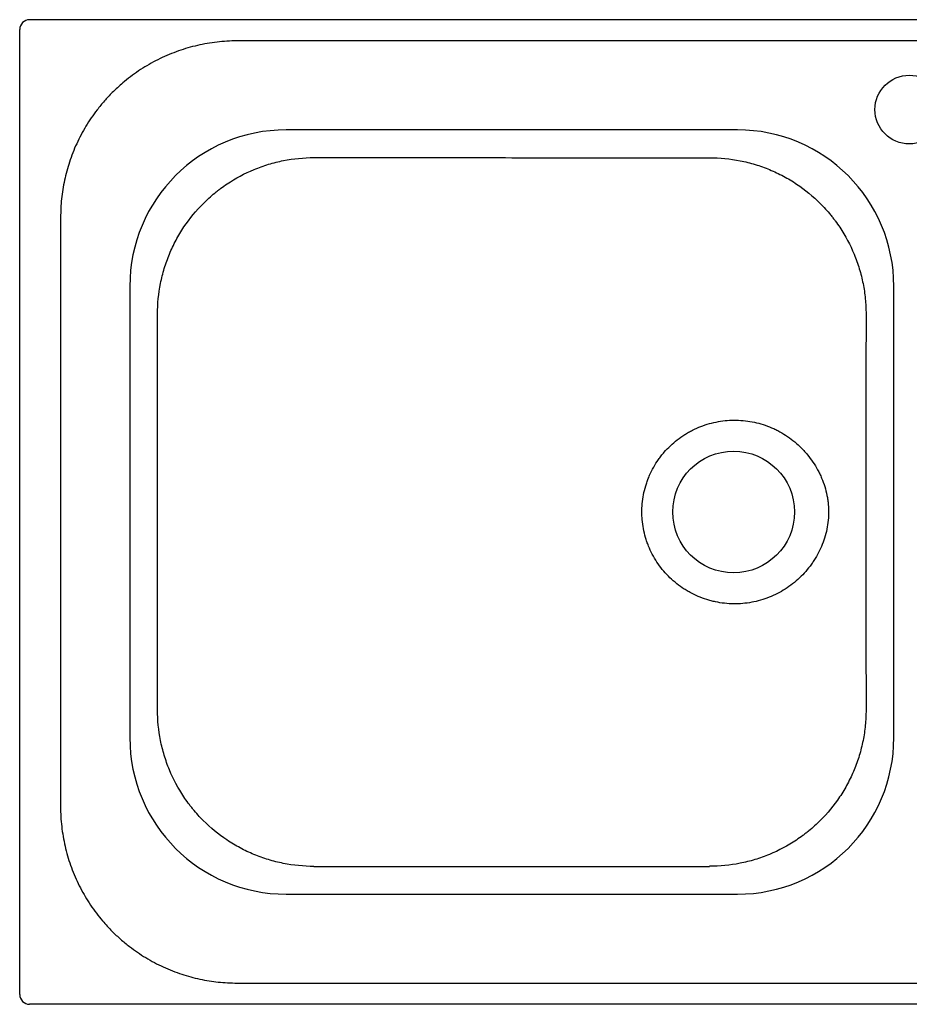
# Model space of a CAD drawing. Header units: millimetres. Extents: x 4985.4 to 4986.53, y 3039.72 to 3040.22.
# Tile 1 of 2: x 4985.4 to 4985.86, y 3039.72 to 3040.22. Entities that reach past the tile are written whole.
import ezdxf

# ---------------------------------------------------------------- set-up
doc = ezdxf.new("R2010")
doc.units = ezdxf.units.MM
doc.layers.add('SANINDUSA', color=3, linetype='Continuous')

msp = doc.modelspace()

# ---------------------------------------------------------------- linework, layer by layer
at = {"layer": 'SANINDUSA'}
for p, q in [((4986.52076, 3040.22432), (4985.40936, 3040.22432)), ((4985.40436, 3039.72792), (4985.40436, 3040.21932)), ((4986.41504, 3040.2135), (4985.51508, 3040.2135)), ((4985.76997, 3040.16822), (4985.54016, 3040.16822)), ((4985.42518, 3040.1236), (4985.42518, 3039.82364)), ((4985.46046, 3040.08852), (4985.46046, 3039.85871)), ((4985.84966, 3039.85871), (4985.84966, 3040.08852)), ((4985.47458, 3039.87283), (4985.47458, 3040.0744)), ((4985.55428, 3039.79314), (4985.7558, 3039.79314)), ((4985.54016, 3039.77902), (4985.76997, 3039.77902)), ((4985.51508, 3039.73373), (4986.41504, 3039.73373)), ((4986.52076, 3039.72292), (4985.40936, 3039.72292))]:
    msp.add_line(p, q, dxfattribs=at)
for centre, radius in [((4985.85756, 3040.17855), 0.0175), ((4985.76806, 3039.97362), 0.031)]:
    msp.add_circle(centre, radius, dxfattribs=at)
for centre, major_axis, ratio, start_param, end_param in [((4985.40937, 3040.21931), (0.00354, -0.00354), 0.998783, 2.356803, 3.926382), ((4985.5408, 3040.08787), (0.05705, -0.05705), 0.991498, 2.359993, 3.923193), ((4985.76932, 3040.08787), (0.05705, 0.05705), 0.991498, 5.501585, 7.064785), ((4985.5408, 3039.85936), (0.05705, 0.05705), 0.991498, 2.359993, 3.923193), ((4985.76932, 3039.85936), (0.05705, -0.05705), 0.991498, 5.501585, 7.064785), ((4985.40937, 3039.72792), (0.00354, 0.00354), 0.998783, 2.356803, 3.926382)]:
    msp.add_ellipse(centre, major_axis=major_axis, ratio=ratio, start_param=start_param, end_param=end_param, dxfattribs=at)
for points, knots in [([(4985.51508, 3040.2135), (4985.51421, 3040.2135), (4985.50996, 3040.21346), (4985.50235, 3040.21278), (4985.49241, 3040.21079), (4985.48275, 3040.2077), (4985.47351, 3040.20353), (4985.4648, 3040.19836), (4985.45747, 3040.19282), (4985.45179, 3040.18757), (4985.44747, 3040.18297), (4985.44287, 3040.17737), (4985.43796, 3040.17018), (4985.43323, 3040.16124), (4985.42958, 3040.15199), (4985.42705, 3040.14259), (4985.42547, 3040.13315), (4985.42527, 3040.12678), (4985.42518, 3040.1236)], [0, 0, 0, 0, 0.018552, 0.090178, 0.162033, 0.233658, 0.305202, 0.376974, 0.448518, 0.499989, 0.541248, 0.582507, 0.65399, 0.725701, 0.797184, 0.864725, 0.932458, 1, 1, 1, 1]), ([(4985.47458, 3040.0744), (4985.47458, 3040.07967), (4985.4751, 3040.08487), (4985.47638, 3040.0913), (4985.47667, 3040.09259), (4985.47731, 3040.09513), (4985.47766, 3040.09639), (4985.4788, 3040.10013), (4985.47968, 3040.10257), (4985.48167, 3040.10737), (4985.48278, 3040.10972), (4985.48462, 3040.11316), (4985.48526, 3040.1143), (4985.48661, 3040.11655), (4985.48732, 3040.11767), (4985.49096, 3040.12311), (4985.49426, 3040.12712), (4985.49977, 3040.13263), (4985.50171, 3040.13438), (4985.50425, 3040.13646), (4985.50476, 3040.13687), (4985.5058, 3040.13768), (4985.50632, 3040.13807), (4985.50789, 3040.13924), (4985.50896, 3040.13999), (4985.51438, 3040.1436), (4985.51895, 3040.14604), (4985.52498, 3040.14853), (4985.52621, 3040.149), (4985.52868, 3040.14989), (4985.52993, 3040.1503), (4985.53368, 3040.15143), (4985.53621, 3040.15206), (4985.54384, 3040.15358), (4985.54902, 3040.15409), (4985.55428, 3040.1541)], [0, 0, 0, 0, 0.125, 0.125, 0.15625, 0.15625, 0.1875, 0.1875, 0.25, 0.25, 0.3125, 0.3125, 0.34375, 0.34375, 0.375, 0.375, 0.5, 0.5, 0.5625, 0.5625, 0.578125, 0.578125, 0.59375, 0.59375, 0.625, 0.625, 0.75, 0.75, 0.78125, 0.78125, 0.8125, 0.8125, 0.875, 0.875, 1, 1, 1, 1]), ([(4985.55428, 3040.1541), (4985.57107, 3040.15409), (4985.58787, 3040.15408), (4985.62145, 3040.15407), (4985.63825, 3040.15406), (4985.67183, 3040.15405), (4985.68862, 3040.15405), (4985.71381, 3040.15404), (4985.72221, 3040.15404), (4985.73481, 3040.15404), (4985.739, 3040.15404), (4985.7474, 3040.15405), (4985.7516, 3040.15405), (4985.7558, 3040.15405)], [0, 0, 0, 0, 0.25, 0.25, 0.5, 0.5, 0.75, 0.75, 0.875, 0.875, 0.9375, 0.9375, 1, 1, 1, 1]), ([(4985.7558, 3040.15405), (4985.76106, 3040.15405), (4985.76626, 3040.15353), (4985.7727, 3040.15225), (4985.77398, 3040.15196), (4985.77653, 3040.15132), (4985.77779, 3040.15097), (4985.78153, 3040.14983), (4985.78397, 3040.14896), (4985.78877, 3040.14697), (4985.79111, 3040.14586), (4985.79456, 3040.14402), (4985.7957, 3040.14338), (4985.79795, 3040.14203), (4985.79906, 3040.14132), (4985.80451, 3040.13768), (4985.80852, 3040.13439), (4985.81403, 3040.12888), (4985.81578, 3040.12694), (4985.81787, 3040.12441), (4985.81828, 3040.12389), (4985.81908, 3040.12286), (4985.81948, 3040.12233), (4985.82065, 3040.12076), (4985.8214, 3040.11969), (4985.82501, 3040.11428), (4985.82745, 3040.1097), (4985.82995, 3040.10367), (4985.83042, 3040.10245), (4985.8313, 3040.09997), (4985.83172, 3040.09873), (4985.83285, 3040.09497), (4985.83348, 3040.09245), (4985.83449, 3040.08736), (4985.83487, 3040.08479), (4985.83538, 3040.07961), (4985.83551, 3040.07701), (4985.83551, 3040.07437)], [0, 0, 0, 0, 0.125, 0.125, 0.15625, 0.15625, 0.1875, 0.1875, 0.25, 0.25, 0.3125, 0.3125, 0.34375, 0.34375, 0.375, 0.375, 0.5, 0.5, 0.5625, 0.5625, 0.578125, 0.578125, 0.59375, 0.59375, 0.625, 0.625, 0.75, 0.75, 0.78125, 0.78125, 0.8125, 0.8125, 0.875, 0.875, 0.9375, 0.9375, 1, 1, 1, 1]), ([(4985.83551, 3040.07437), (4985.83551, 3040.06598), (4985.83549, 3040.05758), (4985.83546, 3040.04079), (4985.83544, 3040.03239), (4985.83541, 3040.0156), (4985.8354, 3040.0072), (4985.83538, 3039.99041), (4985.83537, 3039.98201), (4985.83537, 3039.96521), (4985.83538, 3039.95681), (4985.8354, 3039.94422), (4985.8354, 3039.94002), (4985.83542, 3039.93162), (4985.83542, 3039.92743), (4985.83545, 3039.91483), (4985.83546, 3039.90644), (4985.83549, 3039.89384), (4985.8355, 3039.88964), (4985.83551, 3039.88125), (4985.83552, 3039.87705), (4985.83552, 3039.87285)], [0, 0, 0, 0, 0.125, 0.125, 0.25, 0.25, 0.375, 0.375, 0.5, 0.5, 0.625, 0.625, 0.6875, 0.6875, 0.75, 0.75, 0.875, 0.875, 0.9375, 0.9375, 1, 1, 1, 1]), ([(4985.76806, 3039.92685), (4985.77117, 3039.92681), (4985.77424, 3039.92707), (4985.77876, 3039.92791), (4985.78026, 3039.92826), (4985.78323, 3039.9291), (4985.78471, 3039.92961), (4985.78902, 3039.93131), (4985.79175, 3039.93271), (4985.79564, 3039.93519), (4985.7969, 3039.93609), (4985.79935, 3039.938), (4985.80051, 3039.93901), (4985.80386, 3039.94219), (4985.80587, 3039.94451), (4985.80812, 3039.94765), (4985.80856, 3039.94829), (4985.80941, 3039.94959), (4985.80981, 3039.95025), (4985.81097, 3039.95225), (4985.81168, 3039.95362), (4985.81359, 3039.9578), (4985.81459, 3039.9607), (4985.816, 3039.96676), (4985.81638, 3039.96981), (4985.81646, 3039.97441), (4985.8164, 3039.97594), (4985.81619, 3039.97825), (4985.8161, 3039.97902), (4985.81588, 3039.98056), (4985.81575, 3039.98133), (4985.81499, 3039.98511), (4985.81408, 3039.98805), (4985.81258, 3039.9916), (4985.81226, 3039.99231), (4985.81158, 3039.99371), (4985.81123, 3039.9944), (4985.81012, 3039.99644), (4985.80932, 3039.99776), (4985.80761, 3040.0003), (4985.80669, 3040.00154), (4985.80522, 3040.00332), (4985.80472, 3040.00391), (4985.80368, 3040.00506), (4985.80315, 3040.00562), (4985.80042, 3040.00838), (4985.79805, 3040.01034), (4985.79425, 3040.01294), (4985.79294, 3040.01375), (4985.79091, 3040.01486), (4985.79022, 3040.01522), (4985.78883, 3040.0159), (4985.78812, 3040.01623), (4985.78458, 3040.01775), (4985.78165, 3040.01868), (4985.77715, 3040.01965), (4985.77562, 3040.01991), (4985.77253, 3040.02026), (4985.77099, 3040.02036), (4985.76638, 3040.02044), (4985.76332, 3040.0202), (4985.75875, 3040.01939), (4985.75723, 3040.01904), (4985.75425, 3040.01821), (4985.7528, 3040.01772), (4985.74993, 3040.01661), (4985.74853, 3040.01599), (4985.74647, 3040.01495), (4985.74579, 3040.01459), (4985.74444, 3040.01382), (4985.74378, 3040.01343), (4985.74049, 3040.01135), (4985.73807, 3040.00946), (4985.73473, 3040.00629), (4985.73367, 3040.00517), (4985.73215, 3040.00342), (4985.73166, 3040.00282), (4985.7307, 3040.00159), (4985.73024, 3040.00097), (4985.72802, 3039.99781), (4985.72651, 3039.99514), (4985.72496, 3039.99162), (4985.72467, 3039.99091), (4985.72411, 3039.98946), (4985.72385, 3039.98873), (4985.72313, 3039.98651), (4985.72273, 3039.98503), (4985.72174, 3039.98052), (4985.72138, 3039.97747), (4985.72132, 3039.9736), (4985.72133, 3039.97282), (4985.72138, 3039.97127), (4985.72142, 3039.9705), (4985.72162, 3039.96819), (4985.72203, 3039.96515), (4985.72274, 3039.96216), (4985.72339, 3039.95994), (4985.72363, 3039.9592), (4985.72413, 3039.95773), (4985.72441, 3039.957), (4985.72586, 3039.95342), (4985.72728, 3039.9507), (4985.72982, 3039.94684), (4985.73073, 3039.9456), (4985.73269, 3039.94318), (4985.73372, 3039.94203), (4985.73697, 3039.93875), (4985.73933, 3039.93678), (4985.74253, 3039.93461), (4985.74319, 3039.93419), (4985.74451, 3039.93339), (4985.74518, 3039.933), (4985.74722, 3039.93189), (4985.7486, 3039.93123), (4985.75143, 3039.93003), (4985.75287, 3039.9295), (4985.75508, 3039.92881), (4985.75582, 3039.9286), (4985.75731, 3039.9282), (4985.75807, 3039.92802), (4985.76187, 3039.92723), (4985.76495, 3039.92689), (4985.76806, 3039.92685)], [0, 0, 0, 0, 0.03125, 0.03125, 0.046875, 0.046875, 0.0625, 0.0625, 0.09375, 0.09375, 0.109375, 0.109375, 0.125, 0.125, 0.15625, 0.15625, 0.164062, 0.164062, 0.171875, 0.171875, 0.1875, 0.1875, 0.21875, 0.21875, 0.25, 0.25, 0.265625, 0.265625, 0.273437, 0.273437, 0.28125, 0.28125, 0.3125, 0.3125, 0.320312, 0.320312, 0.328125, 0.328125, 0.34375, 0.34375, 0.359375, 0.359375, 0.367188, 0.367188, 0.375, 0.375, 0.40625, 0.40625, 0.421875, 0.421875, 0.429687, 0.429687, 0.4375, 0.4375, 0.46875, 0.46875, 0.484375, 0.484375, 0.5, 0.5, 0.53125, 0.53125, 0.546875, 0.546875, 0.5625, 0.5625, 0.578125, 0.578125, 0.585937, 0.585937, 0.59375, 0.59375, 0.625, 0.625, 0.640625, 0.640625, 0.648438, 0.648438, 0.65625, 0.65625, 0.6875, 0.6875, 0.695313, 0.695313, 0.703125, 0.703125, 0.71875, 0.71875, 0.75, 0.75, 0.757813, 0.757813, 0.765625, 0.765625, 0.78125, 0.796875, 0.796875, 0.804688, 0.804688, 0.8125, 0.8125, 0.84375, 0.84375, 0.859375, 0.859375, 0.875, 0.875, 0.90625, 0.90625, 0.914063, 0.914063, 0.921875, 0.921875, 0.9375, 0.9375, 0.953125, 0.953125, 0.960938, 0.960938, 0.96875, 0.96875, 1, 1, 1, 1]), ([(4985.55428, 3039.79314), (4985.54902, 3039.79314), (4985.54381, 3039.79366), (4985.53738, 3039.79494), (4985.53609, 3039.79523), (4985.53355, 3039.79587), (4985.53229, 3039.79622), (4985.52855, 3039.79736), (4985.52611, 3039.79824), (4985.52132, 3039.80022), (4985.51897, 3039.80133), (4985.51552, 3039.80318), (4985.51438, 3039.80382), (4985.51213, 3039.80517), (4985.51102, 3039.80588), (4985.50558, 3039.80951), (4985.50157, 3039.81281), (4985.49606, 3039.81833), (4985.4943, 3039.82026), (4985.49222, 3039.8228), (4985.49181, 3039.82331), (4985.491, 3039.82435), (4985.49061, 3039.82487), (4985.48944, 3039.82645), (4985.48869, 3039.82752), (4985.48508, 3039.83293), (4985.48264, 3039.83751), (4985.48015, 3039.84354), (4985.47967, 3039.84476), (4985.47879, 3039.84723), (4985.47838, 3039.84848), (4985.47724, 3039.85224), (4985.47662, 3039.85476), (4985.4751, 3039.86239), (4985.47458, 3039.86757), (4985.47458, 3039.87283)], [0, 0, 0, 0, 0.125, 0.125, 0.15625, 0.15625, 0.1875, 0.1875, 0.25, 0.25, 0.3125, 0.3125, 0.34375, 0.34375, 0.375, 0.375, 0.5, 0.5, 0.5625, 0.5625, 0.578125, 0.578125, 0.59375, 0.59375, 0.625, 0.625, 0.75, 0.75, 0.78125, 0.78125, 0.8125, 0.8125, 0.875, 0.875, 1, 1, 1, 1]), ([(4985.83552, 3039.87285), (4985.83552, 3039.87022), (4985.83539, 3039.8676), (4985.83488, 3039.8624), (4985.83449, 3039.85981), (4985.83372, 3039.85595), (4985.83343, 3039.85466), (4985.8328, 3039.85212), (4985.83245, 3039.85086), (4985.83131, 3039.84712), (4985.83043, 3039.84468), (4985.82844, 3039.83989), (4985.82733, 3039.83754), (4985.82548, 3039.83409), (4985.82484, 3039.83295), (4985.82349, 3039.8307), (4985.82278, 3039.82959), (4985.81914, 3039.82415), (4985.81584, 3039.82014), (4985.81032, 3039.81464), (4985.80838, 3039.81288), (4985.80584, 3039.8108), (4985.80533, 3039.81039), (4985.80429, 3039.80959), (4985.80377, 3039.80919), (4985.80219, 3039.80803), (4985.80112, 3039.80728), (4985.79571, 3039.80367), (4985.79113, 3039.80123), (4985.7851, 3039.79874), (4985.78387, 3039.79827), (4985.7814, 3039.79739), (4985.78015, 3039.79698), (4985.7764, 3039.79584), (4985.77387, 3039.79522), (4985.76623, 3039.7937), (4985.76106, 3039.79319), (4985.7558, 3039.79319)], [0, 0, 0, 0, 0.0625, 0.0625, 0.125, 0.125, 0.15625, 0.15625, 0.1875, 0.1875, 0.25, 0.25, 0.3125, 0.3125, 0.34375, 0.34375, 0.375, 0.375, 0.5, 0.5, 0.5625, 0.5625, 0.578125, 0.578125, 0.59375, 0.59375, 0.625, 0.625, 0.75, 0.75, 0.78125, 0.78125, 0.8125, 0.8125, 0.875, 0.875, 1, 1, 1, 1]), ([(4985.42518, 3039.82364), (4985.42518, 3039.82276), (4985.42522, 3039.81852), (4985.4259, 3039.81091), (4985.42789, 3039.80096), (4985.43098, 3039.7913), (4985.43515, 3039.78207), (4985.44032, 3039.77336), (4985.44586, 3039.76603), (4985.45111, 3039.76034), (4985.45571, 3039.75603), (4985.46131, 3039.75142), (4985.4685, 3039.74652), (4985.47744, 3039.74179), (4985.48668, 3039.73813), (4985.49609, 3039.7356), (4985.50553, 3039.73403), (4985.5119, 3039.73383), (4985.51508, 3039.73373)], [0, 0, 0, 0, 0.018552, 0.090178, 0.162033, 0.233658, 0.305202, 0.376974, 0.448518, 0.499989, 0.541248, 0.582507, 0.65399, 0.725701, 0.797184, 0.864725, 0.932458, 1, 1, 1, 1])]:
    msp.add_open_spline(points, degree=3, knots=knots, dxfattribs=at)

doc.saveas('drawing.dxf')
